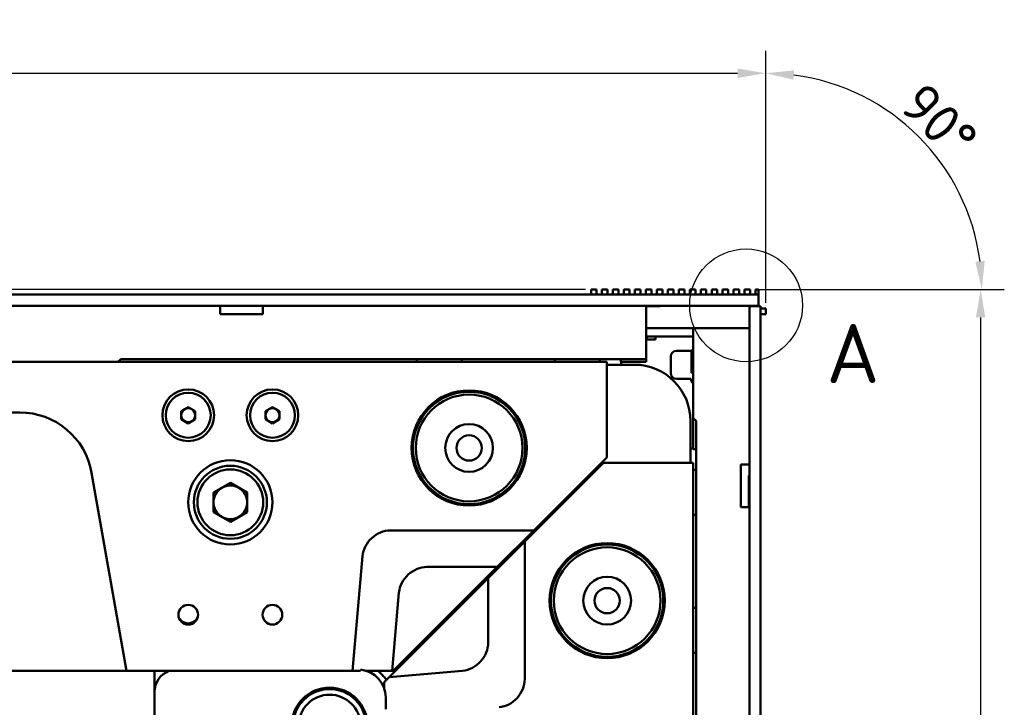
# Model space of a CAD drawing. Header units: millimetres. Extents: x 0 to 4878, y -120 to 1682.
# Tile 56 of 256: x 648 to 823, y 585 to 708. Entities that reach past the tile are written whole.
import ezdxf

# ---------------------------------------------------------------- set-up
doc = ezdxf.new("R2010")
doc.units = ezdxf.units.MM
doc.header["$LTSCALE"] = 2
for name, color, linetype, lineweight in [('Bemaßung (ISO)', 7, 'Continuous', 25), ('Detailumgrenzung (ISO)', 7, 'Continuous', 25), ('Sichtbar (ISO)', 7, 'Continuous', 50)]:
    doc.layers.add(name, color=color, linetype=linetype, lineweight=lineweight)
doc.styles.add('Bezeichnungstext (DIN)', font='isocpeur.ttf')
doc.styles.add('Notiztext (DIN)', font='isocpeur.ttf')
doc.dimstyles.new('Standard (DIN)', dxfattribs={"dimscale": 2, "dimtxt": 3.5, "dimasz": 2.5, "dimexe": 2, "dimexo": 0.5, "dimgap": 0.5, "dimtad": 1, "dimrnd": 1e-08, "dimtxsty": 'Notiztext (DIN)', "dimcen": 0.09, "dimdle": 10, "dimclrd": 256, "dimclre": 256, "dimclrt": 256, "dimadec": 0, "dimazin": 0, "dimtfac": 1, "dimtmove": 0, "dimatfit": 3, "dimfxl": 1, "dimtolj": 1, "dimtzin": 0, "dimlwd": -1, "dimlwe": -1, "dimarcsym": 0})

# ---------------------------------------------------------------- blocks, each defined once
blk = doc.blocks.new('2DDetail0')
at = {"layer": 'Detailumgrenzung (ISO)'}
blk.add_circle((388.433, 328.487), 5.022, dxfattribs=at)
at = {"layer": 'Detailumgrenzung (ISO)', "insert": (395.582, 321.571), "char_height": 5.25, "attachment_point": 7, "style": 'Bezeichnungstext (DIN)'}
blk.add_mtext('A', dxfattribs=at)
blk = doc.blocks.new('*D17')
at = {"layer": 'Bemaßung (ISO)', "transparency": 16777216}
for p, q in [((280.16, 659.92), (280.16, 702.29)), ((780.36, 657.42), (780.36, 702.29)), ((285.16, 698.29), (775.36, 698.29))]:
    blk.add_line(p, q, dxfattribs=at)
for points in [[(285.16, 699.13), (285.16, 697.46), (280.16, 698.29)], [(775.36, 699.13), (775.36, 697.46), (780.36, 698.29)]]:
    blk.add_solid(points, dxfattribs=at)
at = {"layer": 'Defpoints', "color": 0, "transparency": 16777216}
for p in [(780.36, 698.29), (280.16, 658.92), (780.36, 656.42)]:
    blk.add_point(p, dxfattribs=at)
at = {"layer": 'Bemaßung (ISO)', "transparency": 16777216, "insert": (519.93, 707.69), "char_height": 7, "attachment_point": 1, "style": 'Notiztext (DIN)'}
blk.add_mtext('\\A1;500,2', dxfattribs=at)
blk = doc.blocks.new('*D18')
at = {"layer": 'Bemaßung (ISO)', "transparency": 16777216}
for p, q in [((778.6, 659.82), (822.62, 659.82)), ((818.62, 654.82), (818.62, 162.02)), ((780.46, 157.02), (822.62, 157.02))]:
    blk.add_line(p, q, dxfattribs=at)
for points in [[(817.78, 654.82), (819.45, 654.82), (818.62, 659.82)], [(817.78, 162.02), (819.45, 162.02), (818.62, 157.02)]]:
    blk.add_solid(points, dxfattribs=at)
at = {"layer": 'Defpoints', "color": 0, "transparency": 16777216}
for p in [(777.6, 659.82), (779.46, 157.02), (818.62, 157.02)]:
    blk.add_point(p, dxfattribs=at)
at = {"layer": 'Bemaßung (ISO)', "transparency": 16777216, "insert": (809.22, 398.1), "char_height": 7, "attachment_point": 1, "rotation": 90, "style": 'Notiztext (DIN)'}
blk.add_mtext('\\A1;502,8', dxfattribs=at)
blk = doc.blocks.new('*D19')
at = {"layer": 'Bemaßung (ISO)', "transparency": 16777216}
for p, q in [((780.36, 661.82), (780.36, 702.29)), ((782.36, 659.82), (822.83, 659.82))]:
    blk.add_line(p, q, dxfattribs=at)
blk.add_arc((780.36, 659.82), 38.47, 7.4515, 82.5485, dxfattribs=at)
for points in [[(785.29, 697.14), (785.4, 698.8), (780.36, 698.29)], [(819.34, 664.86), (817.67, 664.76), (818.83, 659.82)]]:
    blk.add_solid(points, dxfattribs=at)
at = {"layer": 'Defpoints', "color": 0, "transparency": 16777216}
for p in [(813.68, 679.06), (780.36, 660.82), (780.36, 659.82), (781.36, 659.82)]:
    blk.add_point(p, dxfattribs=at)
at = {"layer": 'Bemaßung (ISO)', "transparency": 16777216, "insert": (808.76, 697.14), "char_height": 7, "attachment_point": 1, "rotation": 315, "style": 'Notiztext (DIN)'}
blk.add_mtext('\\A1;90°', dxfattribs=at)
blk = doc.blocks.new('*D22')
at = {"layer": 'Bemaßung (ISO)', "transparency": 16777216}
for p, q in [((748.26, 659.82), (213.48, 659.82)), ((217.48, 654.82), (217.48, 540.29)), ((619.59, 535.29), (213.48, 535.29))]:
    blk.add_line(p, q, dxfattribs=at)
for points in [[(216.64, 654.82), (218.31, 654.82), (217.48, 659.82)], [(216.64, 540.29), (218.31, 540.29), (217.48, 535.29)]]:
    blk.add_solid(points, dxfattribs=at)
at = {"layer": 'Defpoints', "color": 0, "transparency": 16777216}
for p in [(749.26, 659.82), (217.48, 535.29), (620.59, 535.29)]:
    blk.add_point(p, dxfattribs=at)
at = {"layer": 'Bemaßung (ISO)', "transparency": 16777216, "insert": (208.08, 585.11), "char_height": 7, "attachment_point": 1, "rotation": 90, "style": 'Notiztext (DIN)'}
blk.add_mtext('\\A1;124,53', dxfattribs=at)
blk = doc.blocks.new('*D23')
at = {"layer": 'Bemaßung (ISO)', "transparency": 16777216}
for p, q in [((748.26, 659.82), (241.48, 659.82)), ((245.48, 654.82), (245.48, 592.42)), ((281.58, 587.42), (241.48, 587.42))]:
    blk.add_line(p, q, dxfattribs=at)
for points in [[(244.64, 654.82), (246.31, 654.82), (245.48, 659.82)], [(244.64, 592.42), (246.31, 592.42), (245.48, 587.42)]]:
    blk.add_solid(points, dxfattribs=at)
at = {"layer": 'Defpoints', "color": 0, "transparency": 16777216}
for p in [(749.26, 659.82), (245.48, 587.42), (282.58, 587.42)]:
    blk.add_point(p, dxfattribs=at)
at = {"layer": 'Bemaßung (ISO)', "transparency": 16777216, "insert": (236.08, 615.38), "char_height": 7, "attachment_point": 1, "rotation": 90, "style": 'Notiztext (DIN)'}
blk.add_mtext('\\A1;72,4', dxfattribs=at)
blk = doc.blocks.new('*D34')
at = {"layer": 'Bemaßung (ISO)', "transparency": 16777216}
for p, q in [((748.26, 659.82), (227.48, 659.82)), ((231.48, 577.62), (231.48, 654.82)), ((289.06, 572.62), (227.48, 572.62))]:
    blk.add_line(p, q, dxfattribs=at)
for points in [[(230.64, 654.82), (232.31, 654.82), (231.48, 659.82)], [(230.64, 577.62), (232.31, 577.62), (231.48, 572.62)]]:
    blk.add_solid(points, dxfattribs=at)
at = {"layer": 'Defpoints', "color": 0, "transparency": 16777216}
for p in [(231.48, 659.82), (749.26, 659.82), (290.06, 572.62)]:
    blk.add_point(p, dxfattribs=at)
at = {"layer": 'Bemaßung (ISO)', "transparency": 16777216, "insert": (222.08, 608.33), "char_height": 7, "attachment_point": 1, "rotation": 90, "style": 'Notiztext (DIN)'}
blk.add_mtext('\\A1;87,2', dxfattribs=at)

msp = doc.modelspace()

# ---------------------------------------------------------------- linework, layer by layer
at = {"layer": 'Bemaßung (ISO)'}
for p in [(780.058, 659.8207), (780.358, 657.4155)]:
    msp.add_line(p, (780.358, 659.8207), dxfattribs=at)
at = {"layer": 'Sichtbar (ISO)'}
for p, q in [((749.2578, 659.8207), (749.2578, 658.9207)), ((750.2578, 659.8207), (749.2578, 659.8207)), ((750.2578, 659.8207), (750.2578, 658.9207)), ((751.2108, 659.8207), (751.2108, 658.9207)), ((752.2108, 659.8207), (751.2108, 659.8207)), ((752.2108, 659.8207), (752.2108, 658.9207)), ((753.1638, 659.8207), (753.1638, 658.9207)), ((754.1638, 659.8207), (753.1638, 659.8207)), ((754.1638, 659.8207), (754.1638, 658.9207)), ((755.1168, 659.8207), (755.1168, 658.9207)), ((756.1168, 659.8207), (755.1168, 659.8207)), ((756.1168, 659.8207), (756.1168, 658.9207)), ((757.0698, 659.8207), (757.0698, 658.9207)), ((758.0698, 659.8207), (757.0698, 659.8207)), ((758.0698, 659.8207), (758.0698, 658.9207)), ((759.0228, 659.8207), (759.0228, 658.9207)), ((760.0228, 659.8207), (759.0228, 659.8207)), ((760.0228, 659.8207), (760.0228, 658.9207)), ((760.9758, 659.8207), (760.9758, 658.9207)), ((761.9758, 659.8207), (760.9758, 659.8207)), ((761.9758, 659.8207), (761.9758, 658.9207)), ((762.9288, 659.8207), (762.9288, 658.9207)), ((763.9288, 659.8207), (762.9288, 659.8207)), ((763.9288, 659.8207), (763.9288, 658.9207)), ((764.8818, 659.8207), (764.8818, 658.9207)), ((765.8818, 659.8207), (764.8818, 659.8207)), ((765.8818, 659.8207), (765.8818, 658.9207)), ((766.8348, 659.8207), (766.8348, 658.9207)), ((767.8348, 659.8207), (766.8348, 659.8207)), ((767.8348, 659.8207), (767.8348, 658.9207)), ((768.7878, 659.8207), (768.7878, 658.9207)), ((769.7878, 659.8207), (768.7878, 659.8207)), ((769.7878, 659.8207), (769.7878, 658.9207)), ((770.7408, 659.8207), (770.7408, 658.9207)), ((771.7408, 659.8207), (770.7408, 659.8207)), ((771.7408, 659.8207), (771.7408, 658.9207)), ((772.6938, 659.8207), (772.6938, 658.9207)), ((773.6938, 659.8207), (772.6938, 659.8207)), ((773.6938, 659.8207), (773.6938, 658.9207)), ((774.6468, 659.8207), (774.6468, 658.9207)), ((775.6468, 659.8207), (774.6468, 659.8207)), ((775.6468, 659.8207), (775.6468, 658.9207)), ((776.5998, 659.8207), (776.5998, 658.9207)), ((777.5998, 659.8207), (776.5998, 659.8207)), ((777.5998, 659.8207), (777.5998, 658.9207)), ((778.5528, 659.8207), (778.5528, 658.9207)), ((779.058, 659.8207), (778.5528, 659.8207)), ((779.058, 658.9207), (779.058, 659.8207)), ((779.058, 658.9207), (530.1078, 658.9207)), ((779.058, 656.9207), (779.058, 658.9207)), ((779.058, 656.9207), (530.1078, 656.9207)), ((683.2528, 655.4207), (683.2528, 656.9207)), ((690.8528, 656.9207), (690.8528, 655.4207)), ((759.0578, 656.9207), (759.0578, 653.1405)), ((761.5428, 656.8207), (759.0578, 656.8207)), ((761.5428, 656.9207), (761.5428, 656.8207)), ((777.458, 656.8205), (777.458, 406.9705)), ((777.458, 656.8205), (779.458, 656.8205)), ((779.458, 656.8205), (779.458, 406.9705)), ((779.458, 656.4155), (780.358, 656.4155)), ((780.358, 656.4155), (780.358, 655.4155)), ((683.2528, 655.4207), (690.8528, 655.4207)), ((779.458, 655.4155), (780.358, 655.4155)), ((759.0578, 653.1405), (759.0578, 652.6836)), ((759.0578, 652.9207), (775.4128, 652.9207)), ((759.0578, 647.4207), (759.0578, 652.6836)), ((767.458, 652.9205), (773.2209, 652.9205)), ((767.458, 636.8955), (767.458, 652.9205)), ((773.6777, 652.9205), (773.2209, 652.9205)), ((777.458, 652.9205), (773.6777, 652.9205)), ((775.4128, 652.9207), (775.4128, 652.9205)), ((767.458, 651.4207), (759.0578, 651.4207)), ((759.0578, 650.9207), (760.7184, 650.9207)), ((759.2128, 650.9207), (759.2128, 651.4207)), ((767.158, 648.8955), (764.458, 648.8955)), ((767.158, 648.8955), (767.458, 649.1955)), ((767.158, 648.8955), (767.158, 644.9835)), ((752.0578, 646.9205), (280.4978, 646.921)), ((645.0328, 646.9207), (665.0328, 646.9207)), ((647.8328, 646.9206), (647.8328, 646.9207)), ((662.2328, 646.9207), (662.2328, 646.9206)), ((665.5328, 647.4207), (665.0328, 646.9207)), ((759.0578, 647.4207), (665.5328, 647.4207)), ((718.2828, 647.4207), (718.2828, 646.9207)), ((726.2828, 646.9207), (718.2828, 646.9207)), ((726.2828, 647.4207), (726.2828, 646.9207)), ((742.8283, 647.4207), (742.8283, 646.9207)), ((750.8283, 646.9207), (742.8283, 646.9207)), ((750.8283, 647.4207), (750.8283, 646.9207)), ((752.0578, 646.9205), (752.0578, 629.9205)), ((754.5428, 647.4207), (754.5428, 646.9207)), ((754.5428, 646.9207), (759.0578, 646.9207)), ((754.65, 646.4206), (754.6413, 646.9207)), ((759.0578, 647.4207), (759.0578, 646.9207)), ((763.458, 644.8955), (763.458, 647.8955)), ((752.0578, 646.4206), (756.9578, 646.4206)), ((767.0331, 643.8955), (764.458, 643.8955)), ((767.458, 644.9835), (767.158, 644.9835)), ((677.5578, 638.8639), (676.3078, 638.1422)), ((676.3078, 636.6989), (676.3078, 638.1422)), ((678.8078, 638.1422), (677.5578, 638.8639)), ((678.8078, 638.1422), (678.8078, 636.6989)), ((692.5578, 638.8639), (691.3078, 638.1422)), ((691.3078, 636.6989), (691.3078, 638.1422)), ((693.8078, 638.1422), (692.5578, 638.8639)), ((693.8078, 638.1422), (693.8078, 636.6989)), ((412.5578, 637.9205), (647.5578, 637.9205)), ((676.3078, 636.6989), (677.5578, 635.9772)), ((677.5578, 635.9772), (678.8078, 636.6989)), ((691.3078, 636.6989), (692.5578, 635.9772)), ((692.5578, 635.9772), (693.8078, 636.6989)), ((766.9578, 628.9205), (766.9578, 636.4206)), ((767.958, 636.3955), (767.458, 636.8955)), ((767.458, 631.4055), (767.458, 636.8955)), ((767.958, 636.3955), (767.958, 542.3955)), ((767.458, 631.504), (766.9578, 631.5128)), ((767.958, 631.4055), (767.458, 631.4055)), ((752.0578, 629.9205), (739.0578, 616.9205)), ((737.4578, 614.9205), (751.4578, 628.9205)), ((750.4562, 627.9189), (750.4562, 627.9235)), ((751.4578, 628.9205), (767.4582, 628.9205)), ((767.4578, 157.3605), (767.4582, 628.9205)), ((767.4582, 628.9205), (767.4582, 627.691)), ((767.958, 627.691), (767.4582, 627.691)), ((775.958, 621.0755), (775.958, 628.6755)), ((775.958, 628.6755), (777.458, 628.6755)), ((666.5771, 591.9205), (660.3603, 627.1779)), ((777.358, 621.0755), (777.358, 626.691)), ((777.458, 626.691), (777.358, 626.691)), ((685.0578, 625.3846), (682.0578, 623.6525)), ((688.0578, 623.6525), (685.0578, 625.3846)), ((682.0578, 620.1884), (682.0578, 623.6525)), ((688.0578, 623.6525), (688.0578, 620.1884)), ((777.458, 621.0755), (775.958, 621.0755)), ((682.0578, 620.1884), (685.0578, 618.4564)), ((685.0578, 618.4564), (688.0578, 620.1884)), ((767.4582, 619.691), (767.4582, 604.1705)), ((767.958, 619.691), (767.4582, 619.691)), ((713.5578, 616.9205), (739.0578, 616.9205)), ((732.5578, 610.4205), (739.0578, 616.9205)), ((730.9578, 608.4205), (737.4578, 614.9205)), ((737.4578, 614.9205), (737.4578, 590.4205)), ((708.5768, 612.3563), (706.7889, 591.9205)), ((732.5578, 610.4205), (714.0578, 591.9205)), ((732.5578, 610.4205), (720.0578, 610.4205)), ((713.3343, 590.797), (730.9578, 608.4205)), ((730.9578, 596.9205), (730.9578, 608.4205)), ((713.8576, 591.9205), (715.0768, 605.8563)), ((767.958, 603.1455), (767.4582, 603.1455)), ((723.3212, 601.1839), (723.5212, 600.9839)), ((719.7857, 597.6484), (719.9857, 597.4484)), ((767.958, 595.1455), (767.4582, 595.1455)), ((627.165, 591.9205), (665.2212, 591.9205)), ((665.8009, 591.9205), (665.2212, 591.9205)), ((665.8009, 591.9205), (666.5771, 591.9205)), ((705.0578, 591.9205), (666.5771, 591.9205)), ((671.5578, 591.9205), (671.5578, 588.1705)), ((706.7889, 591.9205), (705.0578, 591.9205)), ((706.7889, 591.9205), (708.2026, 591.9205)), ((709.269, 591.9205), (713.8576, 591.9205)), ((713.3343, 590.797), (712.4578, 589.9205)), ((726.3935, 591.9395), (713.3343, 590.797)), ((713.8576, 591.9205), (714.0578, 591.9205)), ((712.4578, 589.9205), (712.4578, 588.7317)), ((671.5578, 580.9205), (671.5578, 588.1705)), ((712.7078, 587.1705), (712.7078, 585.0872))]:
    msp.add_line(p, q, dxfattribs=at)
for centre, radius in [((677.5578, 637.4206), 4.6), ((692.5578, 637.4206), 4.6), ((727.5578, 631.5942), 10.25), ((727.5578, 631.5942), 10), ((677.5578, 637.4206), 4), ((692.5578, 637.4206), 4), ((727.5578, 631.5942), 9.5), ((727.5578, 631.5942), 4.25), ((727.5578, 631.5942), 2.25), ((685.0578, 621.9205), 7.5), ((685.0578, 621.9205), 6.5), ((685.0578, 621.9205), 5.85), ((752.1315, 604.4205), 10.25), ((752.1315, 604.4205), 10), ((752.1315, 604.4205), 9.5), ((752.1315, 604.4205), 4.25), ((752.1315, 604.4205), 2.25), ((677.5578, 601.9205), 1.75), ((692.5578, 601.9205), 1.75), ((702.7222, 582.1849), 6.75), ((702.7222, 582.1849), 6.5), ((702.7222, 582.1849), 5.5)]:
    msp.add_circle(centre, radius, dxfattribs=at)
for centre, radius, start, end in [((764.458, 647.8955), 1, 90, 180), ((756.9578, 636.4206), 10, 0, 90), ((764.458, 644.8955), 1, 180, 270), ((768.0328, 643.9207), 1, 181.417824, 234.917399), ((677.5578, 637.4206), 1.25, 120, 180), ((677.5578, 637.4206), 1.25, 60, 120), ((677.5578, 637.4206), 1.25, 0, 60), ((692.5578, 637.4206), 1.25, 120, 180), ((692.5578, 637.4206), 1.25, 60, 120), ((692.5578, 637.4206), 1.25, 0, 60), ((647.5578, 624.9205), 13, 10.000008, 89.999999), ((677.5578, 637.4206), 1.25, 180, 240), ((677.5578, 637.4206), 1.25, 240, 300), ((677.5578, 637.4206), 1.25, 300, 0), ((692.5578, 637.4206), 1.25, 180, 240), ((692.5578, 637.4206), 1.25, 240, 300), ((692.5578, 637.4206), 1.25, 300, 0), ((748.4562, 627.9235), 2, 0.000589, 10.439034), ((746.9578, 626.4206), 5, 28.569341, 31.921477), ((685.0578, 621.9205), 3, 120, 180), ((685.0578, 621.9205), 3, 60, 120), ((685.0578, 621.9205), 3, 0, 60), ((685.0578, 621.9205), 3, 180, 240), ((685.0578, 621.9205), 3, 300, 0), ((685.0578, 621.9205), 3, 240, 300), ((675.5578, 588.1705), 4, 110.364135, 180), ((707.7078, 587.1705), 5, 0, 84.094804), ((702.7222, 582.1849), 11.9348, 51.687813, 54.659607), ((702.7222, 582.1849), 11.9348, 35.340393, 38.312187)]:
    msp.add_arc(centre, radius, start, end, dxfattribs=at)
for points in [[(760.7184, 650.9207), (760.7169, 651.0875), (760.7155, 651.2541), (760.714, 651.4207)], [(767.458, 645.0055), (767.3564, 644.9987), (767.2552, 644.9914), (767.158, 644.9835)], [(676.7389, 600.5757), (676.7402, 600.575), (676.7415, 600.5743), (676.7427, 600.5735)]]:
    msp.add_open_spline(points, degree=3, dxfattribs=at)
for points, knots in [([(708.5768, 612.3563), (708.6342, 612.9657), (708.8192, 613.5547), (709.3908, 614.6412), (709.7768, 615.1347), (710.6925, 615.9738), (711.2276, 616.3198), (712.3626, 616.7878), (712.9558, 616.9164), (713.5578, 616.9205)], [0.000001, 0.000001, 0.000001, 0.000001, 0.183630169, 0.183630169, 0.368375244, 0.368375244, 0.5561706, 0.5561706, 0.736766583, 0.736766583, 0.736766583, 0.736766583]), ([(720.0578, 610.4205), (719.4559, 610.4164), (718.8628, 610.2879), (717.7278, 609.8199), (717.1928, 609.474), (716.2771, 608.6349), (715.8909, 608.1414), (715.3192, 607.0548), (715.1342, 606.4657), (715.0768, 605.8563)], [-0.736766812, -0.736766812, -0.736766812, -0.736766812, -0.556189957, -0.556189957, -0.368414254, -0.368414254, -0.183648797, -0.183648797, -0.000001, -0.000001, -0.000001, -0.000001]), ([(676.7389, 600.5757), (676.5954, 600.6405), (676.4638, 600.7249), (676.2216, 600.9381), (676.1155, 601.0656), (675.9421, 601.3474), (675.8755, 601.5023), (675.8281, 601.6807), (675.8238, 601.698), (675.8198, 601.7154)], [0.000473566, 0.000473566, 0.000473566, 0.000473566, 0.047738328, 0.047738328, 0.096606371, 0.096606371, 0.146262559, 0.146262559, 0.151569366, 0.151569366, 0.151569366, 0.151569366]), ([(679.2957, 601.7154), (679.2917, 601.6982), (679.2875, 601.681), (679.2403, 601.5028), (679.1734, 601.3481), (678.9998, 601.0664), (678.8935, 600.9389), (678.6508, 600.7242), (678.5182, 600.6387), (678.3728, 600.5735)], [0.046222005, 0.046222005, 0.046222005, 0.046222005, 0.051497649, 0.051497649, 0.101328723, 0.101328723, 0.150416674, 0.150416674, 0.198242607, 0.198242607, 0.198242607, 0.198242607]), ([(678.3728, 600.5735), (678.2826, 600.5335), (678.1759, 600.4856), (677.9229, 600.4156), (677.7573, 600.3806), (677.3896, 600.383), (677.2318, 600.405), (676.9334, 600.4877), (676.823, 600.5374), (676.7427, 600.5735)], [-0.141522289, -0.141522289, -0.141522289, -0.141522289, -0.091517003, -0.091517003, -0.054641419, -0.054641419, -0.026413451, -0.026413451, -0.000035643, -0.000035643, -0.000035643, -0.000035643]), ([(726.3935, 591.9395), (727.0034, 591.997), (727.5929, 592.1822), (728.6802, 592.7546), (729.1739, 593.1412), (730.0125, 594.0573), (730.358, 594.5921), (730.8253, 595.7263), (730.9537, 596.319), (730.9578, 596.9205)], [-0.736753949, -0.736753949, -0.736753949, -0.736753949, -0.552981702, -0.552981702, -0.3680798, -0.3680798, -0.180442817, -0.180442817, -0.000001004, -0.000001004, -0.000001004, -0.000001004]), ([(712.8618, 590.3245), (712.6939, 590.5335), (712.5199, 590.7372), (712.34, 590.9349), (712.0246, 591.2817), (711.6913, 591.6106), (711.3414, 591.9205)], [0.4241563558, 0.4241563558, 0.4241563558, 0.4241563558, 0.4444444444, 0.4444444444, 0.4444444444, 0.4800164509, 0.4800164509, 0.4800164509, 0.4800164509]), ([(737.4578, 590.4205), (737.4537, 589.8186), (737.3252, 589.2255), (736.8572, 588.0906), (736.5113, 587.5555), (735.6722, 586.6398), (735.1787, 586.2536), (734.0921, 585.6819), (733.503, 585.4969), (732.8935, 585.4395)], [-0.736766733, -0.736766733, -0.736766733, -0.736766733, -0.556189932, -0.556189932, -0.368414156, -0.368414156, -0.18364876, -0.18364876, -0.000001, -0.000001, -0.000001, -0.000001])]:
    msp.add_open_spline(points, degree=3, knots=knots, dxfattribs=at)

# ---------------------------------------------------------------- block references
at = {"layer": 'Detailumgrenzung (ISO)', "xscale": 2, "yscale": 2, "zscale": 2}
msp.add_blockref('2DDetail0', (0, 0), dxfattribs=at)

# ---------------------------------------------------------------- dimensions: what is measured, and where the dimension line sits
at = {"layer": 'Bemaßung (ISO)'}
for base, p1, p2, angle, picture, middle in [((780.358, 698.2934), (280.1578, 658.9207), (780.358, 656.4155), 180, '*D17', (530.2579, 698.2934)), ((217.478, 535.2864), (749.2578, 659.8207), (620.5934, 535.2864), 90, '*D22', (217.478, 597.5336)), ((231.478, 659.8207), (290.0578, 572.6205), (749.2578, 659.8207), 90, '*D34', (231.478, 616.2006)), ((245.478, 587.4205), (749.2578, 659.8207), (282.5756, 587.4205), 90, '*D23', (245.478, 623.6006)), ((818.617, 157.0205), (777.5998, 659.8207), (779.458, 157.0205), 90, '*D18', (818.617, 408.4206))]:
    dim = msp.add_linear_dim(base=base, p1=p1, p2=p2, angle=angle, dimstyle='Standard (DIN)', override={"dimgap": 0.5, "dimdec": 2, "dimtol": 0, "dimlim": 0, "dimtp": 0, "dimtm": 0, "dimtdec": 2, "dimtofl": 0, "dimatfit": 1}, dxfattribs=at)
    dim.commit()
    dim.dimension.update_dxf_attribs({"geometry": picture, "text_midpoint": middle, "dimtype": 160})
dim = msp.add_angular_dim_3p(base=(813.6763, 679.0571), center=(780.358, 659.8207), p1=(781.358, 659.8207), p2=(780.358, 660.8207), dimstyle='Standard (DIN)', override={"dimgap": 0.5, "dimadec": 0, "dimtol": 0, "dimlim": 0, "dimtp": 0, "dimtm": 0, "dimtdec": 2}, dxfattribs=at)
dim.commit()
dim.dimension.update_dxf_attribs({"geometry": '*D19', "text_midpoint": (807.5623, 687.025), "dimtype": 165})

doc.saveas('drawing.dxf')
